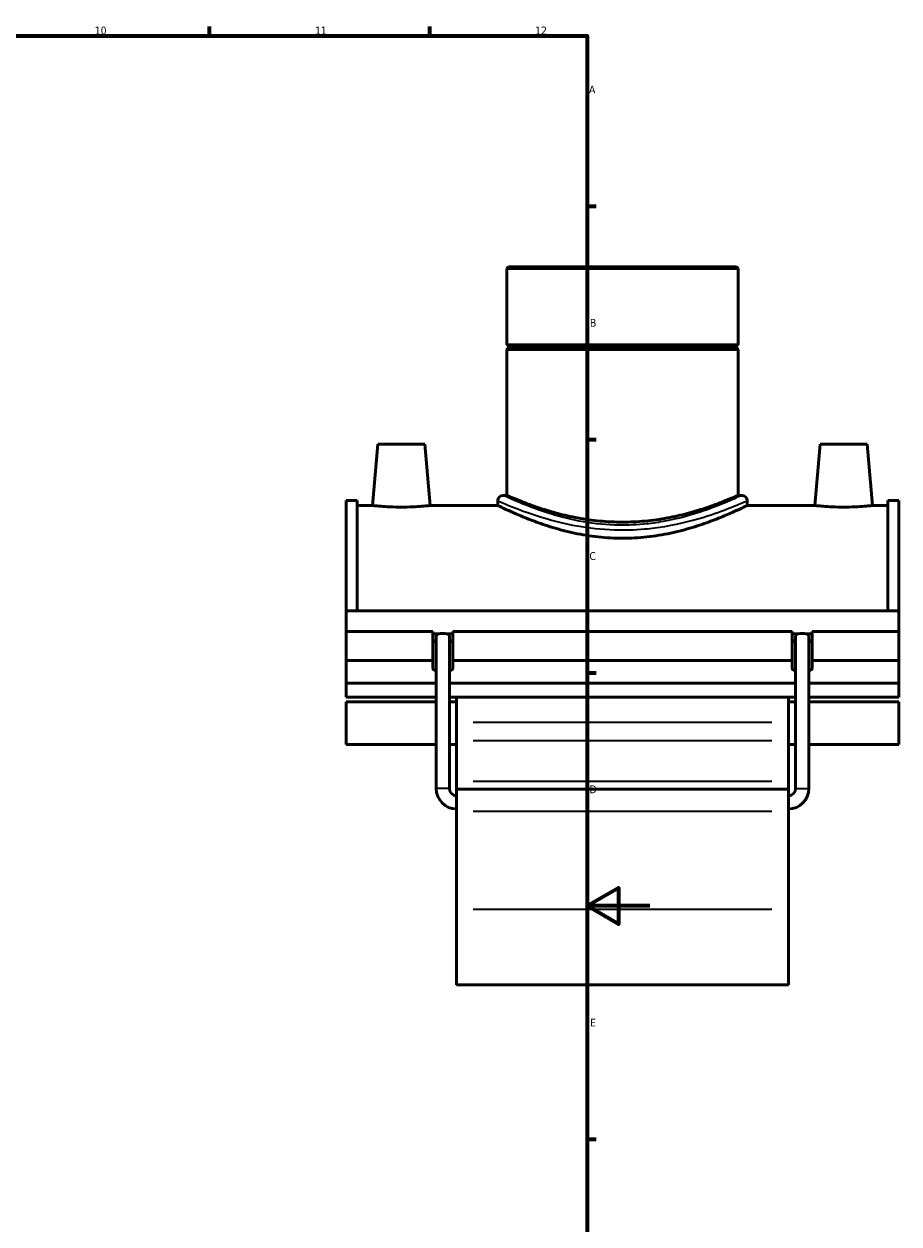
# Model space of a CAD drawing. Header units: millimetres. Extents: x -15 to 1080, y -217 to 1281.
# Tile 6 of 8: x 642 to 920, y 196 to 578. Entities that reach past the tile are written whole.
import ezdxf

# ---------------------------------------------------------------- set-up
doc = ezdxf.new("R2010")
doc.units = ezdxf.units.MM
for name, color, linetype, lineweight in [('Border (ISO)', 7, 'Continuous', 70), ('Visible (ISO)', 7, 'Continuous', 50), ('Visible Narrow (ISO)', 7, 'Continuous', 35)]:
    doc.layers.add(name, color=color, linetype=linetype, lineweight=lineweight)
doc.styles.add('Note Text (ISO)', font='tahoma.ttf')

# ---------------------------------------------------------------- blocks, each defined once
blk = doc.blocks.new('Borders Default Border')
at = {"layer": 'Border (ISO)'}
for p, q in [((700.83, 574), (700.83, 576.9)), ((770.92, 574), (770.92, 576.9)), ((821, 519.75), (823.9, 519.75)), ((821, 445.5), (823.9, 445.5)), ((821, 371.25), (823.9, 371.25)), ((821, 222.75), (823.9, 222.75))]:
    blk.add_line(p, q, dxfattribs=at)
at = {"layer": 'Border (ISO)', "flags": 128}
for points in [[(20, 20), (20, 574), (821, 574), (821, 20), (20, 20)], [(841, 297), (821, 297), (831, 302.77), (831, 291.23), (821, 297)]]:
    blk.add_lwpolyline(points, dxfattribs=at)
at = {"layer": 'Border (ISO)', "color": 232, "true_color": 0xca0064, "char_height": 2.5, "attachment_point": 7, "style": 'Note Text (ISO)'}
for s, insert in [('10', (664.29, 574.35)), ('11', (734.37, 574.4)), ('12', (804.46, 574.4)), ('A', (821.59, 555.62)), ('B', (821.89, 481.37)), ('C', (821.73, 407.08)), ('D', (821.73, 332.88)), ('E', (821.94, 258.63))]:
    blk.add_mtext(s, dxfattribs=dict(at, insert=insert))

msp = doc.modelspace()

# ---------------------------------------------------------------- linework, layer by layer
at = {"layer": 'Visible (ISO)'}
for p, q in [((795.996, 500.477), (795.43, 499.911)), ((795.996, 500.477), (868.516, 500.477)), ((868.516, 500.477), (869.082, 499.911)), ((869.082, 499.911), (795.43, 499.911)), ((795.43, 499.911), (795.43, 475.644)), ((869.082, 499.911), (869.082, 475.644)), ((795.43, 475.644), (869.082, 475.644)), ((795.93, 475.144), (795.43, 475.644)), ((795.93, 474.644), (795.43, 474.144)), ((869.082, 474.144), (795.43, 474.144)), ((795.43, 474.144), (795.43, 427.697)), ((795.93, 475.144), (868.582, 475.144)), ((795.93, 475.144), (795.93, 474.644)), ((868.582, 474.644), (795.93, 474.644)), ((868.582, 475.144), (869.082, 475.644)), ((868.582, 475.144), (868.582, 474.644)), ((868.582, 474.644), (869.082, 474.144)), ((869.082, 474.144), (869.082, 427.697)), ((754.356, 443.977), (752.65, 424.477)), ((754.356, 443.977), (769.356, 443.977)), ((769.356, 443.977), (771.062, 424.477)), ((895.156, 443.977), (893.45, 424.477)), ((910.156, 443.977), (895.156, 443.977)), ((910.156, 443.977), (911.862, 424.477)), ((744.256, 390.959), (744.256, 426.087)), ((747.776, 426.087), (744.256, 426.087)), ((747.776, 426.087), (747.776, 390.959)), ((747.776, 424.477), (752.65, 424.477)), ((771.062, 424.477), (792.597, 424.477)), ((792.597, 425.998), (792.597, 424.477)), ((795.43, 427.697), (794.296, 427.697)), ((870.215, 427.697), (869.082, 427.697)), ((871.915, 425.998), (871.915, 424.477)), ((871.915, 424.477), (893.45, 424.477)), ((911.862, 424.477), (916.736, 424.477)), ((916.736, 426.087), (916.736, 390.959)), ((920.256, 426.087), (916.736, 426.087)), ((920.256, 390.959), (920.256, 426.087)), ((744.256, 390.959), (920.256, 390.959)), ((744.256, 384.31), (744.256, 390.959)), ((920.256, 384.31), (920.256, 390.959)), ((744.256, 384.31), (771.906, 384.31)), ((744.256, 375.101), (744.256, 384.31)), ((771.906, 375.101), (771.906, 384.31)), ((771.906, 383.592), (773.757, 383.592)), ((772.956, 334.377), (772.956, 382.991)), ((776.355, 383.592), (778.206, 383.592)), ((777.156, 334.377), (777.156, 382.991)), ((778.206, 384.31), (778.206, 375.101)), ((778.206, 384.31), (886.306, 384.31)), ((886.306, 375.101), (886.306, 384.31)), ((886.306, 383.592), (888.157, 383.592)), ((887.356, 334.377), (887.356, 382.991)), ((890.755, 383.592), (892.606, 383.592)), ((891.556, 334.377), (891.556, 382.991)), ((892.606, 384.31), (892.606, 375.101)), ((892.606, 384.31), (920.256, 384.31)), ((920.256, 375.101), (920.256, 384.31)), ((744.256, 375.101), (771.906, 375.101)), ((744.256, 367.919), (744.256, 375.101)), ((771.906, 372.587), (771.906, 375.101)), ((778.206, 375.101), (778.206, 372.587)), ((778.206, 375.101), (886.306, 375.101)), ((886.306, 372.587), (886.306, 375.101)), ((892.606, 375.101), (892.606, 372.587)), ((892.606, 375.101), (920.256, 375.101)), ((920.256, 375.101), (920.256, 367.919)), ((772.956, 367.919), (744.256, 367.919)), ((744.256, 367.919), (744.256, 363.433)), ((887.356, 367.919), (777.156, 367.919)), ((920.256, 367.919), (891.556, 367.919)), ((920.256, 363.433), (920.256, 367.919)), ((744.256, 363.433), (772.956, 363.433)), ((777.156, 363.433), (887.356, 363.433)), ((779.456, 363.433), (779.456, 355.371)), ((885.056, 355.371), (885.056, 363.433)), ((891.556, 363.433), (920.256, 363.433)), ((744.256, 361.958), (744.256, 348.389)), ((744.256, 361.958), (772.956, 361.958)), ((777.156, 361.958), (779.456, 361.958)), ((885.056, 361.958), (887.356, 361.958)), ((891.556, 361.958), (920.256, 361.958)), ((920.256, 348.389), (920.256, 361.958)), ((779.456, 355.371), (779.456, 349.712)), ((885.056, 349.712), (885.056, 355.371)), ((744.256, 348.389), (772.956, 348.389)), ((777.156, 348.389), (779.456, 348.389)), ((779.456, 336.763), (779.456, 349.712)), ((885.056, 349.712), (885.056, 336.763)), ((885.056, 348.389), (887.356, 348.389)), ((891.556, 348.389), (920.256, 348.389)), ((779.456, 334.177), (779.456, 336.763)), ((885.056, 336.763), (885.056, 334.177)), ((779.456, 334.177), (779.456, 327.18)), ((779.456, 334.177), (885.056, 334.177)), ((885.056, 327.18), (885.056, 334.177)), ((779.456, 295.948), (779.456, 327.18)), ((885.056, 327.18), (885.056, 295.948)), ((779.456, 295.948), (779.456, 271.877)), ((885.056, 271.877), (885.056, 295.948)), ((779.456, 271.877), (885.056, 271.877))]:
    msp.add_line(p, q, dxfattribs=at)
for centre, radius, start, end in [((794.296, 425.998), 1.7, 90, 180), ((870.215, 425.998), 1.7, 0, 90), ((779.456, 334.377), 6.5, 180, 270), ((779.456, 334.377), 2.3, 180, 270), ((885.056, 334.377), 6.5, 270, 0), ((885.056, 334.377), 2.3, 270, 0)]:
    msp.add_arc(centre, radius, start, end, dxfattribs=at)
for centre, major_axis, ratio, start_param, end_param in [((775.056, 382.991), (2.1, 0), 0.3639702, 2.2375185, 3.1415927), ((775.056, 382.991), (2.1, 0), 0.3639702, 0.9040742, 2.2375185), ((775.056, 382.991), (2.1, 0), 0.3639702, 0, 0.9040742), ((889.456, 382.991), (2.1, 0), 0.3639702, 2.2375185, 3.1415927), ((889.456, 382.991), (2.1, 0), 0.3639702, 0.9040742, 2.2375185), ((889.456, 382.991), (2.1, 0), 0.3639702, 0, 0.9040742), ((775.056, 381.796), (-3.15, 0), 0.3420201, 0, 0.8410687), ((775.056, 381.796), (3.15, 0), 0.3420201, 5.4421166, 6.2831853), ((889.456, 381.796), (-3.15, 0), 0.3420201, 0, 0.8410687), ((889.456, 381.796), (3.15, 0), 0.3420201, 5.4421166, 6.2831853), ((775.056, 372.587), (-3.15, 0), 0.3420201, 0, 0.8410687), ((775.056, 372.587), (3.15, 0), 0.3420201, 5.4421166, 6.2831853), ((889.456, 372.587), (-3.15, 0), 0.3420201, 0, 0.8410687), ((889.456, 372.587), (3.15, 0), 0.3420201, 5.4421166, 6.2831853)]:
    msp.add_ellipse(centre, major_axis=major_axis, ratio=ratio, start_param=start_param, end_param=end_param, dxfattribs=at)
for points, knots in [([(771.062, 424.477), (771.062, 424.477), (770.833, 424.45), (769.899, 424.35), (769.195, 424.279), (767.566, 424.145), (766.53, 424.074), (764.256, 423.972), (763.018, 423.944), (760.695, 423.944), (759.459, 423.972), (757.187, 424.073), (756.152, 424.145), (754.521, 424.279), (753.816, 424.35), (752.88, 424.45), (752.65, 424.477), (752.65, 424.477)], [1.3919593, 1.3919593, 1.3919593, 1.3919593, 1.739285, 1.739285, 2.0866107, 2.0866107, 2.4352647, 2.4352647, 2.7839187, 2.7839187, 3.1321118, 3.1321118, 3.480305, 3.480305, 3.828091, 3.828091, 4.175877, 4.175877, 4.175877, 4.175877]), ([(871.915, 424.477), (871.915, 424.477), (871.668, 424.355), (870.643, 423.857), (869.865, 423.482), (867.827, 422.539), (866.565, 421.97), (863.668, 420.74), (862.033, 420.079), (858.561, 418.789), (856.597, 418.11), (852.311, 416.816), (849.989, 416.201), (845.121, 415.162), (842.57, 414.739), (837.409, 414.173), (834.798, 414.03), (829.714, 414.03), (827.103, 414.173), (821.941, 414.739), (819.391, 415.162), (814.523, 416.201), (812.201, 416.816), (807.915, 418.11), (805.951, 418.789), (802.478, 420.079), (800.843, 420.74), (797.947, 421.97), (796.685, 422.539), (794.647, 423.482), (793.869, 423.857), (792.844, 424.355), (792.597, 424.477), (792.597, 424.477)], [6.0937607, 6.0937607, 6.0937607, 6.0937607, 6.854509, 6.854509, 7.6152573, 7.6152573, 8.3760057, 8.3760057, 9.136754, 9.136754, 9.8994458, 9.8994458, 10.6621377, 10.6621377, 11.4248296, 11.4248296, 12.1875214, 12.1875214, 12.9502133, 12.9502133, 13.7129052, 13.7129052, 14.475597, 14.475597, 15.2382889, 15.2382889, 15.9990372, 15.9990372, 16.7597855, 16.7597855, 17.5205338, 17.5205338, 18.2812822, 18.2812822, 18.2812822, 18.2812822]), ([(832.256, 419.163), (829.907, 419.163), (827.49, 419.276), (822.705, 419.73), (820.337, 420.069), (815.812, 420.908), (813.651, 421.407), (809.662, 422.461), (807.834, 423.015), (804.6, 424.073), (803.078, 424.616), (800.385, 425.629), (799.214, 426.098), (797.325, 426.877), (796.605, 427.186), (795.657, 427.596), (795.43, 427.697), (795.43, 427.697)], [0, 0, 0, 0, 0.7047573, 0.7047573, 1.4095146, 1.4095146, 2.1142719, 2.1142719, 2.8190292, 2.8190292, 3.5227058, 3.5227058, 4.2263824, 4.2263824, 4.930059, 4.930059, 5.6337356, 5.6337356, 5.6337356, 5.6337356]), ([(869.082, 427.697), (869.082, 427.697), (868.855, 427.596), (867.907, 427.186), (867.187, 426.877), (865.298, 426.098), (864.126, 425.629), (861.434, 424.616), (859.912, 424.073), (856.678, 423.015), (854.849, 422.461), (850.86, 421.407), (848.7, 420.908), (844.175, 420.069), (841.807, 419.73), (837.022, 419.276), (834.605, 419.163), (832.256, 419.163)], [16.9012067, 16.9012067, 16.9012067, 16.9012067, 17.6048833, 17.6048833, 18.3085599, 18.3085599, 19.0122365, 19.0122365, 19.7159131, 19.7159131, 20.4206704, 20.4206704, 21.1254277, 21.1254277, 21.830185, 21.830185, 22.5349423, 22.5349423, 22.5349423, 22.5349423]), ([(911.862, 424.477), (911.862, 424.477), (911.632, 424.45), (910.696, 424.35), (909.991, 424.279), (908.36, 424.145), (907.325, 424.073), (905.053, 423.972), (903.817, 423.944), (902.656, 423.944), (901.494, 423.944), (900.256, 423.972), (897.982, 424.074), (896.946, 424.145), (895.317, 424.279), (894.613, 424.35), (893.679, 424.45), (893.45, 424.477), (893.45, 424.477)], [4.175877, 4.175877, 4.175877, 4.175877, 4.523663, 4.523663, 4.871449, 4.871449, 5.2196421, 5.2196421, 5.5678353, 5.5678353, 5.5678353, 5.9164892, 5.9164892, 6.2651432, 6.2651432, 6.6124689, 6.6124689, 6.9597946, 6.9597946, 6.9597946, 6.9597946])]:
    msp.add_open_spline(points, degree=3, knots=knots, dxfattribs=at)
at = {"layer": 'Visible Narrow (ISO)'}
for p, q in [((879.776, 355.371), (784.736, 355.371)), ((784.736, 349.712), (879.776, 349.712)), ((784.736, 336.763), (879.776, 336.763)), ((777.13, 334.377), (772.982, 334.377)), ((887.382, 334.377), (891.53, 334.377)), ((784.736, 327.18), (879.776, 327.18)), ((784.736, 295.948), (879.776, 295.948))]:
    msp.add_line(p, q, dxfattribs=at)
for points, knots in [([(793.099, 425.776), (793.88, 425.433), (795.572, 424.691), (800.411, 422.788), (803.526, 421.64), (810.361, 419.59), (813.953, 418.677), (821.549, 417.32), (825.533, 416.867), (832.814, 416.621), (836.084, 416.714), (841.468, 417.188), (843.628, 417.469), (850.775, 418.662), (855.386, 419.9), (862.448, 422.165), (865.145, 423.187), (869.274, 424.839), (870.71, 425.467), (871.413, 425.776)], [-29.8098816, -29.8098816, -29.8098816, -29.8098816, -28.3841862, -28.3841862, -26.9818333, -26.9818333, -25.7635149, -25.7635149, -24.5925268, -24.5925268, -23.6555986, -23.6555986, -23.0069958, -23.0069958, -21.4331266, -21.4331266, -20.140619, -20.140619, -18.8593218, -18.8593218, -18.8593218, -18.8593218]), ([(869.735, 427.471), (869.062, 427.155), (867.688, 426.515), (863.736, 424.828), (861.154, 423.785), (854.394, 421.474), (849.981, 420.21), (843.141, 418.992), (841.073, 418.705), (835.92, 418.221), (832.79, 418.126), (825.822, 418.377), (822.008, 418.84), (814.738, 420.225), (811.3, 421.157), (804.757, 423.25), (801.776, 424.421), (797.144, 426.364), (795.525, 427.121), (794.777, 427.472)], [18.8593218, 18.8593218, 18.8593218, 18.8593218, 20.140619, 20.140619, 21.4331266, 21.4331266, 23.0069958, 23.0069958, 23.6555986, 23.6555986, 24.5925268, 24.5925268, 25.7635149, 25.7635149, 26.9818333, 26.9818333, 28.3841862, 28.3841862, 29.8098816, 29.8098816, 29.8098816, 29.8098816])]:
    msp.add_open_spline(points, degree=3, knots=knots, dxfattribs=at)

# ---------------------------------------------------------------- block references
msp.add_blockref('Borders Default Border', (0, 0))

doc.saveas('drawing.dxf')
